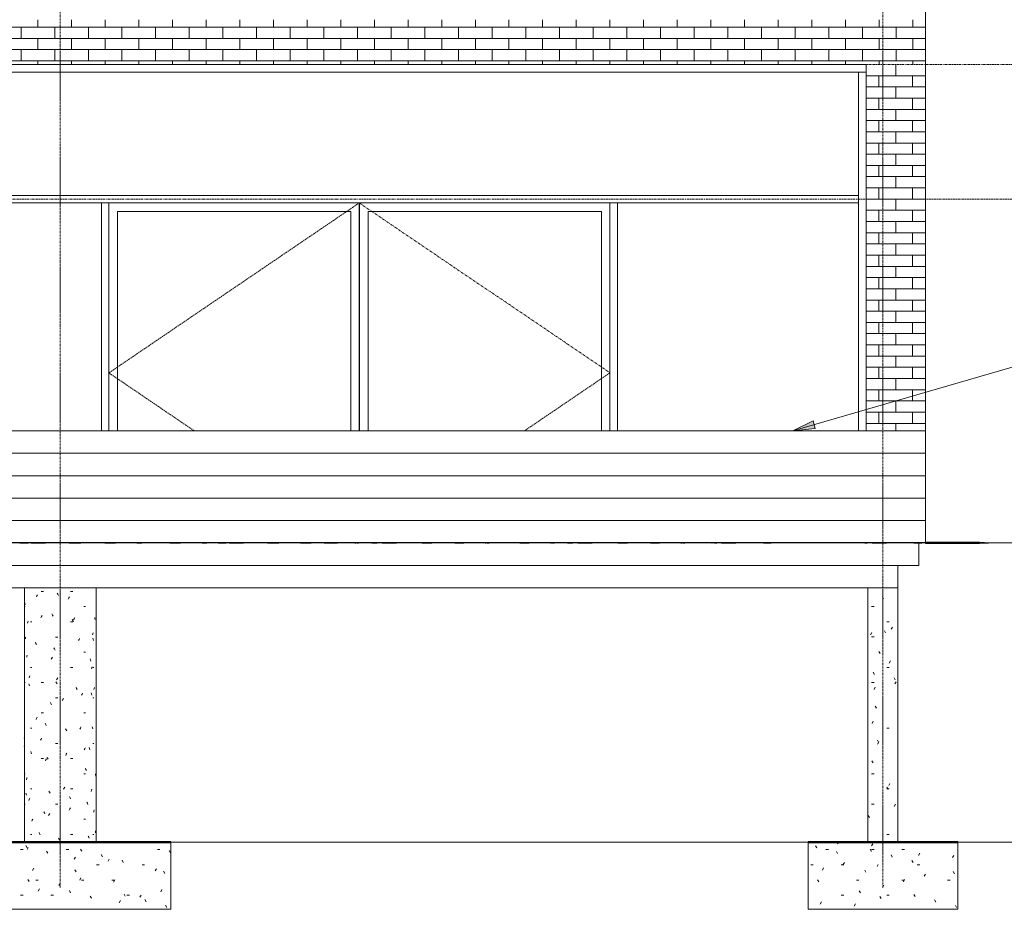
# Model space of a CAD drawing. Header units: millimetres. Extents: x -14496 to 14491, y -2450 to 10088.
# Tile 3 of 5: x 2451 to 9034, y -2450 to 3500. Entities that reach past the tile are written whole.
import ezdxf

# ---------------------------------------------------------------- set-up
doc = ezdxf.new("R2010")
doc.units = ezdxf.units.MM
for name, pattern in [('Centre', [31.75, 6.35, -4.7625, 15.875, -4.7625]), ('Grid Line', [22.225, 12.7, -3.175, 3.175, -3.175]), ('IMPORT-Grid Line', [22.225, 12.7, -3.175, 3.175, -3.175])]:
    doc.linetypes.add(name, pattern=pattern)
for name, color, linetype, lineweight in [('-01- FOUNDATION PLAN_dwg', 8, 'Continuous', 18), ('A-730-Furniture', 8, 'Continuous', 18), ('A-DIMENSIONS', 91, 'Continuous', 18), ('A-DOOR', 31, 'Continuous', 18), ('A-DOOR-FRAM', 31, 'Continuous', 18), ('A-FLOR', 192, 'Continuous', 18), ('A-FLOR-LEVL', 51, 'Continuous', 9), ('A-GLAZ-CWMG', 51, 'Continuous', 18), ('A-WALL', 113, 'Continuous', 18), ('A-WALL-PATT', 111, 'Continuous', 18), ('G-ANNO-DIMS', 111, 'Continuous', 9), ('GROUND FLOOR PLAN_dwg', 8, 'Continuous', 18), ('L-PLNT', 71, 'Continuous', 25), ('S-COLS', 52, 'Continuous', 18), ('S-FNDN', 32, 'Continuous', 18), ('S-GRID', 1, 'Continuous', 18)]:
    doc.layers.add(name, color=color, linetype=linetype, lineweight=lineweight)
pattern_1 = [(0, (-489.5, 1200), (406.4, 101.6), [16.764, -288.036, 16.764, -288.036, -1625.6]), (0, (-489.5, 1200), (406.4, 101.6), [-609.6, 16.764, -592.836, 16.764, -288.036, -711.2]), (0, (-489.5, 1200), (406.4, 101.6), [-1524, 16.764, -186.436, 16.764, -491.236]), (120, (-337.1, 1250.8), (-291.1882, 301.1527), [16.764, -288.036, 16.764, -288.036, -1625.6]), (120, (-337.1, 1250.8), (-291.1882, 301.1527), [-609.6, 16.764, -592.836, 16.764, -288.036, -711.2]), (120, (-337.1, 1250.8), (-291.1882, 301.1527), [-1524, 16.764, -186.436, 16.764, -491.236]), (240, (-286.3, 1454), (-115.2118, -402.7527), [16.764, -288.036, 16.764, -288.036, -1625.6]), (240, (-286.3, 1454), (-115.2118, -402.7527), [-609.6, 16.764, -592.836, 16.764, -288.036, -711.2]), (240, (-286.3, 1454), (-115.2118, -402.7527), [-1524, 16.764, -186.436, 16.764, -491.236])]
pattern_2 = [(0, (-489.5, 1200), (0, 150), [])]

# ---------------------------------------------------------------- blocks, each defined once
blk = doc.blocks.new('-01- FOUNDATION PLAN_dwg__X1-346128-North')
at = {"layer": 'A-730-Furniture'}
blk.add_line((6792.7, -2000), (7315, -2000), dxfattribs=at)
blk = doc.blocks.new('-01- FOUNDATION PLAN_dwg__X1-V1-North')
at = {"layer": 'A-730-Furniture'}
blk.add_line((7722.5, -2000), (7315, -2000), dxfattribs=at)
blk = doc.blocks.new('-01- FOUNDATION PLAN_dwg_Grid - M_Grid Head - Circle-45800-00- Ground-346129-North')
at = {"layer": 'S-GRID'}
blk.add_line((7572.5, -2000), (7572.5, -2000), dxfattribs=at)
blk = doc.blocks.new('-01- FOUNDATION PLAN_dwg-346127-North')
at = {"layer": 'A-730-Furniture'}
for p, q in [((7722.5, -2000), (3462.5, -2000)), ((6724.4, -2000), (7723.1, -2000)), ((7723.1, -2000), (6724.4, -2000))]:
    blk.add_line(p, q, dxfattribs=at)
at = {"layer": 'A-DIMENSIONS'}
for q in [(2770.9, -2000), (6229.2, -2000)]:
    blk.add_line((8042.5, -2000), q, dxfattribs=at)
at = {"layer": 'A-DIMENSIONS', "flags": 128}
blk.add_lwpolyline([(3082.5, -2000), (2902.5, -2000), (4715.9, -2000)], dxfattribs=at)
at = {"layer": 'S-FNDN', "color": 250, "lineweight": 50}
for p, q in [((1982.5, -2000), (3462.5, -2000)), ((7722.5, -2000), (8722.5, -2000))]:
    blk.add_line(p, q, dxfattribs=at)
at = {"layer": 'S-GRID', "linetype": 'IMPORT-Grid Line'}
for p, q in [((7722.5, -2000), (1722.5, -2000)), ((7722.5, -2000), (1722.5, -2000)), ((7722.5, -2000), (3462.5, -2000)), ((7722.5, -2000), (3462.5, -2000)), ((7722.5, -2000), (3462.5, -2000)), ((7722.5, -2000), (3462.5, -2000)), ((13702.2, -2000), (8722.5, -2000)), ((13702.2, -2000), (8722.5, -2000)), ((13702.4, -2000), (8722.5, -2000)), ((13702.2, -2000), (8722.5, -2000)), ((13702.2, -2000), (8722.5, -2000)), ((13702.2, -2000), (8722.5, -2000))]:
    blk.add_line(p, q, dxfattribs=at)
for name in ['-01- FOUNDATION PLAN_dwg__X1-346128-North', '-01- FOUNDATION PLAN_dwg__X1-V1-North', '-01- FOUNDATION PLAN_dwg_Grid - M_Grid Head - Circle-45800-00- Ground-346129-North']:
    blk.add_blockref(name, (0, 0))
blk = doc.blocks.new('M_Footing-Rectangular - 1000 x 1200 x 450mm-349383-North')
at = {"layer": 'S-FNDN'}
h = blk.add_hatch(dxfattribs=at)
h.set_pattern_fill('FP_1', color=256, style=0, pattern_type=2)
h.set_pattern_definition(pattern_1)
h.paths.add_polyline_path([(7968.9, -2450), (8722.5, -2450), (8722.5, -2000), (7722.5, -2000), (7722.5, -2450)], flags=0)
for p, q in [((7722.5, -2000), (8722.5, -2000)), ((7722.5, -2450), (7722.5, -2000)), ((8722.5, -2000), (8722.5, -2450)), ((8722.5, -2450), (7722.5, -2450))]:
    blk.add_line(p, q, dxfattribs=at)
blk = doc.blocks.new('FP_7-North')
at = {"layer": 'S-COLS'}
for p, q in [((2482.5, -300), (2482.5, -2000)), ((2595, -324), (2609.6, -324)), ((2790.9, -324), (2806.8, -324)), ((2962.5, -2000), (2962.5, -300)), ((2566.7, -353.9), (2563.5, -361.1)), ((2569.9, -346.6), (2566.7, -353.9)), ((2706.8, -343), (2702.6, -335.7)), ((2711, -350.2), (2706.8, -343)), ((2779.8, -367.5), (2775.7, -374.7)), ((2783.8, -360.2), (2779.8, -367.5)), ((2485.2, -425.6), (2488.6, -425.6)), ((2486.5, -407.4), (2485.7, -400.1)), ((2487.3, -414.7), (2486.5, -407.4)), ((2879.6, -425.6), (2891.9, -425.6)), ((2963.1, -431.9), (2963, -439.1)), ((2963.1, -424.6), (2963.1, -431.9)), ((2507, -522.6), (2505.2, -529.8)), ((2596.8, -492.6), (2593.3, -499.9)), ((2600.4, -485.4), (2596.8, -492.6)), ((2669.9, -481.8), (2665.8, -474.5)), ((2674, -489), (2669.9, -481.8)), ((2806.8, -519), (2802.8, -511.7)), ((2810.7, -526.2), (2806.8, -519)), ((2815.2, -506.3), (2811.3, -513.5)), ((2819, -499), (2815.2, -506.3)), ((2954.5, -505.4), (2953.4, -498.1)), ((2955.6, -512.6), (2954.5, -505.4)), ((2505.2, -529.8), (2503.4, -537.1)), ((2522.5, -527.2), (2532.3, -527.2)), ((2790.9, -527.2), (2806.8, -527.2)), ((2485.2, -628.8), (2488.6, -628.8)), ((2489.5, -634.2), (2488.5, -626.9)), ((2490.5, -641.4), (2489.5, -634.2)), ((2690.1, -628.8), (2706.8, -628.8)), ((2848.3, -645), (2844.7, -652.3)), ((2851.9, -637.8), (2848.3, -645)), ((2940, -607.9), (2938.1, -615.1)), ((2941.7, -600.6), (2940, -607.9)), ((2941.9, -644.1), (2940.1, -636.9)), ((2943.6, -651.4), (2941.9, -644.1)), ((2559.9, -671.4), (2556.9, -664.1)), ((2563.1, -678.6), (2559.9, -671.4)), ((2683.3, -708.6), (2679.2, -701.3)), ((2687.4, -715.8), (2683.3, -708.6)), ((2483.1, -773), (2482.7, -765.7)), ((2483.5, -780.2), (2483.1, -773)), ((2499.7, -756.6), (2498.1, -763.9)), ((2501.3, -749.4), (2499.7, -756.6)), ((2665.4, -770.2), (2661.3, -777.5)), ((2669.5, -763), (2665.4, -770.2)), ((2879.6, -730.4), (2891.9, -730.4)), ((2924, -782.9), (2921.7, -775.7)), ((2926.3, -790.2), (2924, -782.9)), ((2522.5, -832), (2532.3, -832)), ((2790.9, -832), (2806.8, -832)), ((2933.8, -834.6), (2931.7, -841.9)), ((2935.8, -827.4), (2933.8, -834.6)), ((2940.6, -832), (2947.2, -832)), ((2516.3, -895.4), (2514.2, -902.7)), ((2518.5, -888.1), (2516.3, -895.4)), ((2702.1, -909), (2698, -916.3)), ((2706.3, -901.8), (2702.1, -909)), ((2485.2, -933.6), (2488.6, -933.6)), ((2513.6, -948.9), (2511.6, -941.7)), ((2515.7, -956.2), (2513.6, -948.9)), ((2595, -933.6), (2609.6, -933.6)), ((2696.8, -935.3), (2692.6, -928.1)), ((2701, -942.6), (2696.8, -935.3)), ((2831.7, -972.5), (2828, -965.3)), ((2835.5, -979.8), (2831.7, -972.5)), ((2949, -973.4), (2947.6, -980.7)), ((2950.4, -966.2), (2949, -973.4)), ((2690.1, -1035.2), (2706.8, -1035.2)), ((2739.4, -1047.8), (2735.2, -1055.1)), ((2743.6, -1040.5), (2739.4, -1047.8)), ((2867.8, -1010.6), (2864.4, -1017.9)), ((2871.1, -1003.4), (2867.8, -1010.6)), ((2931.2, -1009.7), (2929, -1002.4)), ((2933.2, -1017), (2931.2, -1009.7)), ((2940.6, -1035.2), (2947.2, -1035.2)), ((2660.2, -1074.1), (2656.2, -1066.9)), ((2664.3, -1081.4), (2660.2, -1074.1)), ((2563.9, -1173), (2560.8, -1180.2)), ((2567.1, -1165.7), (2563.9, -1173)), ((2595, -1136.8), (2609.6, -1136.8)), ((2879.6, -1136.8), (2891.9, -1136.8)), ((2522.5, -1238.4), (2532.3, -1238.4)), ((2625.1, -1212.9), (2621.3, -1205.6)), ((2628.9, -1220.2), (2625.1, -1212.9)), ((2761.2, -1250.1), (2757, -1242.8)), ((2765.3, -1257.4), (2761.2, -1250.1)), ((2856.7, -1237.4), (2853.2, -1244.6)), ((2860.2, -1230.1), (2856.7, -1237.4)), ((2937.6, -1236.5), (2935.7, -1229.2)), ((2939.5, -1243.7), (2937.6, -1236.5)), ((2963.1, -1243.7), (2963, -1251)), ((2482.4, -1298.2), (2482.2, -1305.4)), ((2482.7, -1290.9), (2482.4, -1298.2)), ((2593.7, -1311.8), (2590.2, -1319)), ((2597.3, -1304.5), (2593.7, -1311.8)), ((2963, -1251), (2962.8, -1258.3)), ((2482.3, -1365.3), (2482.1, -1358)), ((2482.6, -1372.6), (2482.3, -1365.3)), ((2690.1, -1340), (2706.8, -1340)), ((2885.9, -1376.2), (2882.8, -1383.4)), ((2889, -1368.9), (2885.9, -1376.2)), ((2918.4, -1375.3), (2915.9, -1368)), ((2920.8, -1382.5), (2918.4, -1375.3)), ((2940.6, -1340), (2947.2, -1340)), ((2528.5, -1402.5), (2526, -1395.2)), ((2531, -1409.8), (2528.5, -1402.5)), ((2595, -1441.6), (2609.6, -1441.6)), ((2630.5, -1443.3), (2626.6, -1450.6)), ((2637.7, -1439.7), (2633.8, -1432.4)), ((2641.7, -1446.9), (2637.7, -1439.7)), ((2762.8, -1413.4), (2758.7, -1420.6)), ((2767, -1406.1), (2762.8, -1413.4)), ((2790.9, -1441.6), (2806.8, -1441.6)), ((2626.6, -1450.6), (2622.8, -1457.8)), ((2894.5, -1514.1), (2891.5, -1506.8)), ((2897.4, -1521.3), (2894.5, -1514.1)), ((2485.2, -1543.2), (2488.6, -1543.2)), ((2498.3, -1575.7), (2496.8, -1583)), ((2499.9, -1568.5), (2498.3, -1575.7)), ((2879.6, -1543.2), (2891.9, -1543.2)), ((2958.5, -1551.2), (2957.6, -1544)), ((2959.3, -1558.5), (2958.5, -1551.2)), ((2522.5, -1644.8), (2532.3, -1644.8)), ((2749.3, -1640.1), (2745.1, -1647.4)), ((2753.5, -1632.9), (2749.3, -1640.1)), ((2790.9, -1644.8), (2806.8, -1644.8)), ((2494.3, -1680.1), (2493, -1672.8)), ((2495.7, -1687.3), (2494.3, -1680.1)), ((2516.6, -1707.3), (2514.5, -1714.5)), ((2650.6, -1666.5), (2646.6, -1659.2)), ((2654.6, -1673.7), (2650.6, -1666.5)), ((2787.8, -1703.6), (2783.7, -1696.4)), ((2791.8, -1710.9), (2787.8, -1703.6)), ((2932, -1653.8), (2929.9, -1661)), ((2934, -1646.5), (2932, -1653.8)), ((2485.2, -1746.4), (2488.6, -1746.4)), ((2514.5, -1714.5), (2512.4, -1721.8)), ((2690.1, -1746.4), (2706.8, -1746.4)), ((2789.9, -1771.7), (2785.9, -1778.9)), ((2903.8, -1740.8), (2901, -1733.6)), ((2906.5, -1748.1), (2903.8, -1740.8)), ((2616, -1805.2), (2612.3, -1798)), ((2619.8, -1812.5), (2616, -1805.2)), ((2648.7, -1816.1), (2644.8, -1823.4)), ((2652.8, -1808.9), (2648.7, -1816.1)), ((2785.9, -1778.9), (2781.8, -1786.2)), ((2947.8, -1792.5), (2946.2, -1799.8)), ((2949.2, -1785.3), (2947.8, -1792.5)), ((2535.6, -1853.3), (2533, -1860.6)), ((2538.3, -1846), (2535.6, -1853.3)), ((2879.6, -1848), (2891.9, -1848)), ((2522.5, -1949.6), (2532.3, -1949.6)), ((2584, -1944), (2580.6, -1936.8)), ((2587.5, -1951.3), (2584, -1944)), ((2714.1, -1981.2), (2709.9, -1974)), ((2790.9, -1949.6), (2806.8, -1949.6)), ((2912.4, -1967.6), (2909.8, -1960.4)), ((2915, -1974.9), (2912.4, -1967.6)), ((2940.6, -1949.6), (2947.2, -1949.6)), ((2958.1, -1931.3), (2957.2, -1938.6)), ((2958.9, -1924.1), (2958.1, -1931.3)), ((2718.3, -1988.5), (2714.1, -1981.2)), ((2962.1, -2000), (2961.9, -1997.5))]:
    blk.add_line(p, q, dxfattribs=at)
blk = doc.blocks.new('M_Footing-Rectangular - 1480 x 1480 x 450mm-353377-North')
at = {"layer": 'S-FNDN'}
h = blk.add_hatch(dxfattribs=at)
h.set_pattern_fill('FP_1', color=256, style=0, pattern_type=2)
h.set_pattern_definition(pattern_1)
h.paths.add_polyline_path([(3462.5, -2450), (3462.5, -2000), (1982.5, -2000), (1982.5, -2450), (1990.2, -2450)], flags=0)
for p, q in [((1982.5, -2000), (3462.5, -2000)), ((1982.5, -2000), (1982.5, -2450)), ((3462.5, -2450), (3462.5, -2000)), ((3462.5, -2450), (1982.5, -2450))]:
    blk.add_line(p, q, dxfattribs=at)
blk = doc.blocks.new('00- GROUND FLOOR PLAN_dwg_RPC Plant - Tropical - Crane Lily - 0_9 Meters 2-1072212-L1 - UNIT 1-381924-North')
at = {"layer": 'L-PLNT'}
for p, q in [((3777.5, 0), (3820.1, 0)), ((3777.5, 0), (3797.3, 0)), ((3852.5, 0), (3820.1, 0)), ((3852.5, 0), (3948.4, 0)), ((4140.4, 0), (3948.4, 0)), ((4140.4, 0), (4184.5, 0)), ((4205.6, 0), (4184.5, 0)), ((3787.4, 0), (3832.1, 0)), ((4107.6, 0), (4173.7, 0)), ((4234.8, 0), (4181.4, 0))]:
    blk.add_line(p, q, dxfattribs=at)
blk = doc.blocks.new('00- GROUND FLOOR PLAN_dwg_RPC Plant - Tropical - Crane Lily - 0_9 Meters-261500-L1 - UNIT 1-381925-North')
at = {"layer": 'L-PLNT'}
for p, q in [((3455.6, 0), (3527.2, 0)), ((3455.6, 0), (3463, 0)), ((3670.5, 0), (3527.2, 0)), ((3670.5, 0), (3703.4, 0)), ((3703.7, 0), (3703.4, 0)), ((3670.8, 0), (3695.3, 0))]:
    blk.add_line(p, q, dxfattribs=at)
blk = doc.blocks.new('00- GROUND FLOOR PLAN_dwg_RPC Plant - Tropical - Crane Lily - 0_9 Meters 2-1072212-L1 - UNIT 1-V8-North')
at = {"layer": 'L-PLNT'}
for p, q in [((1688.9, 0), (1725.6, 0)), ((1758, 0), (1725.6, 0)), ((1758, 0), (1853.9, 0)), ((2045.9, 0), (1853.9, 0)), ((2045.9, 0), (2090, 0)), ((2099.1, 0), (2090, 0)), ((1692.9, 0), (1715.4, 0)), ((2025.8, 0), (2079.2, 0)), ((2140.3, 0), (2109, 0))]:
    blk.add_line(p, q, dxfattribs=at)
blk = doc.blocks.new('00- GROUND FLOOR PLAN_dwg_RPC Plant - Tropical - Crane Lily - 0_9 Meters-261500-L1 - UNIT 1-V9-North')
at = {"layer": 'L-PLNT'}
for p, q in [((4487.8, 0), (4548.9, 0)), ((4578.5, 0), (4548.9, 0)), ((4692.2, 0), (4684.7, 0)), ((4692.2, 0), (4697.9, 0)), ((4705.2, 0), (4717, 0))]:
    blk.add_line(p, q, dxfattribs=at)
blk = doc.blocks.new('00- GROUND FLOOR PLAN_dwg_RPC Plant - Tropical - Crane Lily - 0_9 Meters 2-1072212-L1 - UNIT 1-V10-North')
at = {"layer": 'L-PLNT'}
for p, q in [((7095.5, 0), (7112, 0)), ((7124.7, 0), (7112, 0)), ((7144.4, 0), (7141.8, 0)), ((7144.4, 0), (7240.3, 0)), ((7432.3, 0), (7240.3, 0)), ((7432.3, 0), (7476.4, 0)), ((7479.1, 0), (7476.4, 0)), ((7079.3, 0), (7081.1, 0)), ((7424.2, 0), (7465.6, 0)), ((7526.7, 0), (7516.1, 0))]:
    blk.add_line(p, q, dxfattribs=at)
blk = doc.blocks.new('00- GROUND FLOOR PLAN_dwg_RPC Plant - Tropical - Crane Lily - 0_9 Meters 2-1072212-L1 - UNIT 1-381937-North')
at = {"layer": 'L-PLNT'}
for p, q in [((8507.1, 0), (8576.6, 0)), ((8557.5, 0), (8507.5, 0)), ((8565.7, 0), (8507.5, 0)), ((8507.5, 0), (8626.9, 0)), ((8528.2, 0), (8508.4, 0)), ((8528.2, 0), (8570.2, 0)), ((8592.8, 0), (8570.2, 0)), ((8603.8, 0), (8576.6, 0)), ((8592.8, 0), (8630, 0)), ((8603.8, 0), (8630, 0))]:
    blk.add_line(p, q, dxfattribs=at)
blk = doc.blocks.new('00- GROUND FLOOR PLAN_dwg_RPC Plant - Tropical - Crane Lily - 0_9 Meters 2-1072212-L1 - UNIT 1-V19-North')
at = {"layer": 'L-PLNT'}
for p, q in [((8507, 0), (8574.9, 0)), ((8555.8, 0), (8507.5, 0)), ((8564, 0), (8507.5, 0)), ((8507.5, 0), (8625.2, 0)), ((8526.5, 0), (8508.6, 0)), ((8526.5, 0), (8568.5, 0)), ((8591.1, 0), (8568.5, 0)), ((8602.1, 0), (8574.9, 0)), ((8591.1, 0), (8628.3, 0)), ((8602.1, 0), (8628.3, 0))]:
    blk.add_line(p, q, dxfattribs=at)
blk = doc.blocks.new('00- GROUND FLOOR PLAN_dwg_RPC Plant - Tropical - Crane Lily - 0_9 Meters-261500-L1 - UNIT 1-381938-North')
at = {"layer": 'L-PLNT'}
for p, q in [((8506.5, 0), (8511.5, 0)), ((8528.4, 0), (8506.6, 0)), ((8507.4, 0), (8516.2, 0)), ((8508.1, 0), (8507.5, 0)), ((8507.5, 0), (8553.8, 0)), ((8507.7, 0), (8511.5, 0)), ((8536.6, 0), (8516.2, 0)), ((8528.4, 0), (8556.1, 0)), ((8536.6, 0), (8556.1, 0))]:
    blk.add_line(p, q, dxfattribs=at)
blk = doc.blocks.new('00- GROUND FLOOR PLAN_dwg_RPC Plant - Tropical - Crane Lily - 0_9 Meters-261500-L1 - UNIT 1-V20-North')
at = {"layer": 'L-PLNT'}
for p, q in [((8506.4, 0), (8512, 0)), ((8528.9, 0), (8506.6, 0)), ((8507.4, 0), (8516.8, 0)), ((8508.7, 0), (8507.5, 0)), ((8507.5, 0), (8554.4, 0)), ((8507.7, 0), (8512, 0)), ((8537.1, 0), (8516.8, 0)), ((8528.9, 0), (8556.7, 0)), ((8537.1, 0), (8556.7, 0))]:
    blk.add_line(p, q, dxfattribs=at)
blk = doc.blocks.new('00- GROUND FLOOR PLAN_dwg_RPC Plant - Tropical - Crane Lily - 0_9 Meters-261500-L1 - UNIT 1-V21-North')
at = {"layer": 'L-PLNT'}
for p, q in [((8527.2, 0), (8506.7, 0)), ((8506.7, 0), (8510.3, 0)), ((8507.4, 0), (8515.1, 0)), ((8507.5, 0), (8552.6, 0)), ((8507.7, 0), (8510.3, 0)), ((8535.4, 0), (8515.1, 0)), ((8527.2, 0), (8554.9, 0)), ((8535.4, 0), (8554.9, 0))]:
    blk.add_line(p, q, dxfattribs=at)
blk = doc.blocks.new('00- GROUND FLOOR PLAN_dwg_Grid - M_Grid Head - Circle-45800-00- Ground-381939-North')
at = {"layer": 'S-GRID'}
blk.add_line((7572.5, 0), (7572.5, 0), dxfattribs=at)
blk = doc.blocks.new('00- GROUND FLOOR PLAN_dwg_RPC Plant - Tropical - Crane Lily - 0_9 Meters 2-1072212-L0 - UNIT 1-381930-North')
at = {"layer": 'L-PLNT'}
for p, q in [((8507.5, 0), (8618.4, 0)), ((8548.5, 0), (8508.3, 0)), ((8548.5, 0), (8586.9, 0)), ((8826.7, 0), (8586.9, 0)), ((8758.5, 0), (8618.4, 0)), ((8758.5, 0), (8875.1, 0)), ((8826.7, 0), (8868.7, 0)), ((8891.4, 0), (8868.7, 0)), ((8902.4, 0), (8875.1, 0)), ((8891.4, 0), (8928.5, 0)), ((8902.4, 0), (8928.5, 0))]:
    blk.add_line(p, q, dxfattribs=at)
at = {"layer": 'L-PLNT', "flags": 128}
for points in [[(8507.5, 0), (8636.4, 0), (8507.5, 0)], [(8856.1, 0), (8636.4, 0), (8507.5, 0)], [(8583.9, 0), (8636.4, 0), (8655.1, 0)], [(8864.2, 0), (8636.4, 0), (8925.4, 0)]]:
    blk.add_lwpolyline(points, dxfattribs=at)
blk = doc.blocks.new('00- GROUND FLOOR PLAN_dwg_RPC Plant - Tropical - Crane Lily - 0_9 Meters 2-1072212-L0 - UNIT 1-V22-North')
at = {"layer": 'L-PLNT'}
for p, q in [((8507.5, 0), (8616.6, 0)), ((8546.7, 0), (8508.4, 0)), ((8546.7, 0), (8585.2, 0)), ((8825, 0), (8585.2, 0)), ((8756.7, 0), (8616.6, 0)), ((8756.7, 0), (8873.4, 0)), ((8825, 0), (8867, 0)), ((8889.6, 0), (8867, 0)), ((8900.6, 0), (8873.4, 0)), ((8889.6, 0), (8926.8, 0)), ((8900.6, 0), (8926.8, 0))]:
    blk.add_line(p, q, dxfattribs=at)
at = {"layer": 'L-PLNT', "flags": 128}
for points in [[(8507.5, 0), (8634.7, 0), (8507.5, 0)], [(8854.3, 0), (8634.7, 0), (8507.5, 0)], [(8582.1, 0), (8634.7, 0), (8653.4, 0)], [(8862.5, 0), (8634.7, 0), (8923.7, 0)]]:
    blk.add_lwpolyline(points, dxfattribs=at)
blk = doc.blocks.new('00- GROUND FLOOR PLAN_dwg_RPC Plant - Tropical - Crane Lily - 0_9 Meters-261500-L0 - UNIT 1-381931-North')
at = {"layer": 'L-PLNT'}
for p, q in [((8506.9, 0), (8623.2, 0)), ((8571, 0), (8507.5, 0)), ((8571, 0), (8599.7, 0)), ((8778.7, 0), (8599.7, 0)), ((8727.7, 0), (8623.2, 0)), ((8727.7, 0), (8814.8, 0)), ((8778.7, 0), (8810, 0)), ((8826.9, 0), (8810, 0)), ((8835.1, 0), (8814.8, 0)), ((8826.9, 0), (8854.6, 0)), ((8835.1, 0), (8854.6, 0))]:
    blk.add_line(p, q, dxfattribs=at)
at = {"layer": 'L-PLNT', "flags": 128}
for points in [[(8507.5, 0), (8636.6, 0), (8507.5, 0)], [(8800.5, 0), (8636.6, 0), (8507.5, 0)], [(8597.4, 0), (8636.6, 0), (8650.6, 0)], [(8806.7, 0), (8636.6, 0), (8852.3, 0)]]:
    blk.add_lwpolyline(points, dxfattribs=at)
blk = doc.blocks.new('00- GROUND FLOOR PLAN_dwg_RPC Plant - Tropical - Crane Lily - 0_9 Meters-261500-L0 - UNIT 1-V23-North')
at = {"layer": 'L-PLNT'}
for p, q in [((8506.8, 0), (8623.7, 0)), ((8571.6, 0), (8507.5, 0)), ((8571.6, 0), (8600.3, 0)), ((8779.2, 0), (8600.3, 0)), ((8728.3, 0), (8623.7, 0)), ((8728.3, 0), (8815.3, 0)), ((8779.2, 0), (8810.6, 0)), ((8827.5, 0), (8810.6, 0)), ((8835.7, 0), (8815.3, 0)), ((8827.5, 0), (8855.2, 0)), ((8835.7, 0), (8855.2, 0))]:
    blk.add_line(p, q, dxfattribs=at)
at = {"layer": 'L-PLNT', "flags": 128}
for points in [[(8507.5, 0), (8637.2, 0), (8507.5, 0)], [(8801.1, 0), (8637.2, 0), (8507.5, 0)], [(8598, 0), (8637.2, 0), (8651.2, 0)], [(8807.2, 0), (8637.2, 0), (8852.9, 0)]]:
    blk.add_lwpolyline(points, dxfattribs=at)
blk = doc.blocks.new('00- GROUND FLOOR PLAN_dwg_RPC Plant - Tropical - Crane Lily - 0_9 Meters-261500-L0 - UNIT 1-V24-North')
at = {"layer": 'L-PLNT'}
for p, q in [((8506.9, 0), (8621.4, 0)), ((8569.3, 0), (8507.5, 0)), ((8569.3, 0), (8598, 0)), ((8776.9, 0), (8598, 0)), ((8726, 0), (8621.4, 0)), ((8726, 0), (8813, 0)), ((8776.9, 0), (8808.3, 0)), ((8825.2, 0), (8808.3, 0)), ((8833.4, 0), (8813, 0)), ((8825.2, 0), (8852.9, 0)), ((8833.4, 0), (8852.9, 0))]:
    blk.add_line(p, q, dxfattribs=at)
at = {"layer": 'L-PLNT', "flags": 128}
for points in [[(8507.5, 0), (8634.9, 0), (8507.5, 0)], [(8798.8, 0), (8634.9, 0), (8507.5, 0)], [(8595.7, 0), (8634.9, 0), (8648.8, 0)], [(8804.9, 0), (8634.9, 0), (8850.6, 0)]]:
    blk.add_lwpolyline(points, dxfattribs=at)
blk = doc.blocks.new('00- GROUND FLOOR PLAN_dwg_RPC Plant - Tropical - Crane Lily - 0_9 Meters-261500-L0 - UNIT 1-V25-North')
at = {"layer": 'L-PLNT'}
for p, q in [((8506.9, 0), (8622, 0)), ((8569.9, 0), (8507.5, 0)), ((8569.9, 0), (8598.5, 0)), ((8777.5, 0), (8598.5, 0)), ((8726.6, 0), (8622, 0)), ((8726.6, 0), (8813.6, 0)), ((8777.5, 0), (8808.8, 0)), ((8825.7, 0), (8808.8, 0)), ((8833.9, 0), (8813.6, 0)), ((8825.7, 0), (8853.5, 0)), ((8833.9, 0), (8853.5, 0))]:
    blk.add_line(p, q, dxfattribs=at)
at = {"layer": 'L-PLNT', "flags": 128}
for points in [[(8507.5, 0), (8635.5, 0), (8507.5, 0)], [(8799.4, 0), (8635.5, 0), (8507.5, 0)], [(8596.3, 0), (8635.5, 0), (8649.4, 0)], [(8805.5, 0), (8635.5, 0), (8851.2, 0)]]:
    blk.add_lwpolyline(points, dxfattribs=at)
blk = doc.blocks.new('00- GROUND FLOOR PLAN_dwg_RPC Plant - Tropical - Crane Lily - 0_9 Meters 2-1072212-L1 - UNIT 1-V27-North')
at = {"layer": 'L-PLNT'}
for p, q in [((8101.6, 0), (8118.1, 0)), ((8130.9, 0), (8118.1, 0)), ((8150.5, 0), (8147.9, 0)), ((8150.5, 0), (8246.5, 0)), ((8438.4, 0), (8246.5, 0)), ((8438.4, 0), (8482.5, 0)), ((8485.3, 0), (8482.5, 0)), ((8505.9, 0), (8602, 0)), ((8576.2, 0), (8506.9, 0)), ((8525.4, 0), (8507.6, 0)), ((8525.4, 0), (8508.3, 0)), ((8576.2, 0), (8602, 0)), ((8085.4, 0), (8087.2, 0)), ((8430.4, 0), (8471.8, 0)), ((8532.9, 0), (8507.5, 0))]:
    blk.add_line(p, q, dxfattribs=at)
blk = doc.blocks.new('GROUND FLOOR PLAN_dwg-353605-North')
at = {"layer": 'A-DIMENSIONS'}
for q in [(2770.9, 0), (6229.2, 0)]:
    blk.add_line((8042.5, 0), q, dxfattribs=at)
at = {"layer": 'A-DIMENSIONS', "flags": 128}
blk.add_lwpolyline([(3082.5, 0), (2902.5, 0), (4715.9, 0)], dxfattribs=at)
at = {"layer": 'A-WALL', "lineweight": 25}
for p, q in [((8522.5, 0), (922.5, 0)), ((8507.5, 0), (8522.5, 0))]:
    blk.add_line(p, q, dxfattribs=at)
at = {"layer": 'A-WALL', "color": 103, "lineweight": 50}
for p, q in [((8507.5, 0), (8867.5, 0)), ((8867.5, 0), (8507.5, 0)), ((8507.5, 0), (8867.5, 0)), ((8867.5, 0), (8507.5, 0))]:
    blk.add_line(p, q, dxfattribs=at)
at = {"layer": 'S-GRID', "linetype": 'IMPORT-Grid Line'}
for p in [(13702.2, 0), (13702.2, 0), (13702.4, 0), (13702.2, 0), (13702.2, 0), (13702.2, 0)]:
    blk.add_line(p, (8507.5, 0), dxfattribs=at)
for name, p in [('00- GROUND FLOOR PLAN_dwg_RPC Plant - Tropical - Crane Lily - 0_9 Meters 2-1072212-L1 - UNIT 1-381924-North', (-1324.7, 0)), ('00- GROUND FLOOR PLAN_dwg_RPC Plant - Tropical - Crane Lily - 0_9 Meters-261500-L1 - UNIT 1-381925-North', (-436, 0)), ('00- GROUND FLOOR PLAN_dwg_RPC Plant - Tropical - Crane Lily - 0_9 Meters-261500-L1 - UNIT 1-381925-North', (0, 0)), ('00- GROUND FLOOR PLAN_dwg_RPC Plant - Tropical - Crane Lily - 0_9 Meters 2-1072212-L1 - UNIT 1-381924-North', (0, 0)), ('00- GROUND FLOOR PLAN_dwg_RPC Plant - Tropical - Crane Lily - 0_9 Meters-261500-L1 - UNIT 1-381925-North', (872.1, 0)), ('00- GROUND FLOOR PLAN_dwg_RPC Plant - Tropical - Crane Lily - 0_9 Meters-261500-L1 - UNIT 1-V9-North', (0, 0)), ('00- GROUND FLOOR PLAN_dwg_RPC Plant - Tropical - Crane Lily - 0_9 Meters 2-1072212-L1 - UNIT 1-V8-North', (3116.2, 0)), ('00- GROUND FLOOR PLAN_dwg_RPC Plant - Tropical - Crane Lily - 0_9 Meters-261500-L1 - UNIT 1-V9-North', (872.1, 0)), ('00- GROUND FLOOR PLAN_dwg_RPC Plant - Tropical - Crane Lily - 0_9 Meters-261500-L1 - UNIT 1-V9-North', (1308.1, 0)), ('00- GROUND FLOOR PLAN_dwg_RPC Plant - Tropical - Crane Lily - 0_9 Meters 2-1072212-L1 - UNIT 1-V8-North', (4424.3, 0)), ('00- GROUND FLOOR PLAN_dwg_RPC Plant - Tropical - Crane Lily - 0_9 Meters-261500-L1 - UNIT 1-V9-North', (2180.2, 0)), ('00- GROUND FLOOR PLAN_dwg_RPC Plant - Tropical - Crane Lily - 0_9 Meters 2-1072212-L1 - UNIT 1-V10-North', (0, 0)), ('00- GROUND FLOOR PLAN_dwg_Grid - M_Grid Head - Circle-45800-00- Ground-381939-North', (0, 0)), ('00- GROUND FLOOR PLAN_dwg_RPC Plant - Tropical - Crane Lily - 0_9 Meters 2-1072212-L1 - UNIT 1-V27-North', (0, 0)), ('00- GROUND FLOOR PLAN_dwg_RPC Plant - Tropical - Crane Lily - 0_9 Meters-261500-L1 - UNIT 1-V20-North', (0, 0)), ('00- GROUND FLOOR PLAN_dwg_RPC Plant - Tropical - Crane Lily - 0_9 Meters-261500-L1 - UNIT 1-381938-North', (0, 0)), ('00- GROUND FLOOR PLAN_dwg_RPC Plant - Tropical - Crane Lily - 0_9 Meters-261500-L1 - UNIT 1-V21-North', (0, 0)), ('00- GROUND FLOOR PLAN_dwg_RPC Plant - Tropical - Crane Lily - 0_9 Meters-261500-L0 - UNIT 1-V23-North', (0, 0)), ('00- GROUND FLOOR PLAN_dwg_RPC Plant - Tropical - Crane Lily - 0_9 Meters-261500-L0 - UNIT 1-381931-North', (0, 0)), ('00- GROUND FLOOR PLAN_dwg_RPC Plant - Tropical - Crane Lily - 0_9 Meters-261500-L0 - UNIT 1-V24-North', (0, 0)), ('00- GROUND FLOOR PLAN_dwg_RPC Plant - Tropical - Crane Lily - 0_9 Meters-261500-L0 - UNIT 1-V25-North', (0, 0)), ('00- GROUND FLOOR PLAN_dwg_RPC Plant - Tropical - Crane Lily - 0_9 Meters 2-1072212-L1 - UNIT 1-V19-North', (0, 0)), ('00- GROUND FLOOR PLAN_dwg_RPC Plant - Tropical - Crane Lily - 0_9 Meters 2-1072212-L1 - UNIT 1-V19-North', (0, 0)), ('00- GROUND FLOOR PLAN_dwg_RPC Plant - Tropical - Crane Lily - 0_9 Meters 2-1072212-L1 - UNIT 1-381937-North', (0, 0)), ('00- GROUND FLOOR PLAN_dwg_RPC Plant - Tropical - Crane Lily - 0_9 Meters 2-1072212-L0 - UNIT 1-381930-North', (0, 0)), ('00- GROUND FLOOR PLAN_dwg_RPC Plant - Tropical - Crane Lily - 0_9 Meters 2-1072212-L0 - UNIT 1-V22-North', (0, 0))]:
    blk.add_blockref(name, p)
blk = doc.blocks.new('M_Door-Curtain-Wall-Double-Storefront - M_Door-Curtain-Wall-Double-Storefront-367476-North')
at = {"layer": 'A-DOOR', "linetype": 'Centre'}
for p, q in [((4721.7, 2275), (3047.5, 1137.5)), ((6397.5, 1137.5), (4721.7, 2275)), ((3047.5, 1137.5), (3617.9, 750)), ((5826.7, 750), (6397.5, 1137.5))]:
    blk.add_line(p, q, dxfattribs=at)
at = {"layer": 'A-DOOR-FRAM'}
for p, q in [((4721.7, 750), (4721.7, 2275)), ((4723.3, 2275), (4723.3, 750)), ((3104.7, 750), (3104.7, 2217.9)), ((3104.7, 2217.9), (4664.6, 2217.9)), ((4664.6, 2217.9), (4664.6, 750)), ((4780.5, 750), (4780.5, 2217.9)), ((4780.5, 2217.9), (6340.4, 2217.9)), ((6340.4, 2217.9), (6340.4, 750))]:
    blk.add_line(p, q, dxfattribs=at)
blk = doc.blocks.new('Rectangular Mullion - 50 x 150mm-360191-North')
at = {"layer": 'A-GLAZ-CWMG'}
blk.add_line((6422.5, 3150), (3022.5, 3150), dxfattribs=at)
blk = doc.blocks.new('Rectangular Mullion - 50 x 150mm-381473-North')
at = {"layer": 'A-GLAZ-CWMG'}
blk.add_line((8109.5, 3150), (6422.5, 3150), dxfattribs=at)
blk = doc.blocks.new('Rectangular Mullion - 50 x 150mm-360227-North')
at = {"layer": 'A-GLAZ-CWMG'}
blk.add_line((3022.5, 3150), (1322.5, 3150), dxfattribs=at)
blk = doc.blocks.new('Rectangular Mullion - 50 x 150mm-367474-North')
at = {"layer": 'A-GLAZ-CWMG'}
for p, q in [((6397.5, 2275), (6447.5, 2275)), ((6397.5, 2275), (6397.5, 750)), ((6447.5, 2275), (6447.5, 750))]:
    blk.add_line(p, q, dxfattribs=at)
blk = doc.blocks.new('Rectangular Mullion - 50 x 150mm-367479-North')
at = {"layer": 'A-GLAZ-CWMG'}
for p, q in [((8059.5, 3150), (8109.5, 3150)), ((8059.5, 2300), (8059.5, 3150))]:
    blk.add_line(p, q, dxfattribs=at)
blk = doc.blocks.new('Rectangular Mullion - 50 x 150mm-367482-North')
at = {"layer": 'A-GLAZ-CWMG'}
blk.add_line((8059.5, 750), (8059.5, 2300), dxfattribs=at)
blk = doc.blocks.new('Rectangular Mullion - 50 x 150mm-360235-North')
at = {"layer": 'A-GLAZ-CWMG'}
for p, q in [((1372.5, 2275), (1372.5, 2325)), ((3022.5, 2325), (1372.5, 2325)), ((3022.5, 2275), (1372.5, 2275))]:
    blk.add_line(p, q, dxfattribs=at)
blk = doc.blocks.new('Rectangular Mullion - 50 x 150mm-360237-North')
at = {"layer": 'A-GLAZ-CWMG'}
for p, q in [((6422.5, 2325), (3022.5, 2325)), ((6422.5, 2275), (3022.5, 2275))]:
    blk.add_line(p, q, dxfattribs=at)
blk = doc.blocks.new('Rectangular Mullion - 50 x 150mm-381476-North')
at = {"layer": 'A-GLAZ-CWMG'}
for p, q in [((8059.5, 2325), (6422.5, 2325)), ((8059.5, 2325), (8059.5, 2275)), ((8059.5, 2275), (6422.5, 2275))]:
    blk.add_line(p, q, dxfattribs=at)

msp = doc.modelspace()

# ---------------------------------------------------------------- hatches: boundary and pattern name
at = {"layer": 'A-WALL-PATT'}
h = msp.add_hatch(dxfattribs=at)
h.set_pattern_fill('FP_8', color=256, style=0, pattern_type=2)
h.set_pattern_definition([(0, (1222.54, 0), (0, 75), []), (90, (1222.54, 0), (-112.5, 75), [75, -75])])
h.paths.add_polyline_path([(8507.5, 3200), (8507.5, 3500), (1300, 3500), (1300, 3200), (8109.5, 3200)], flags=0)
h = msp.add_hatch(dxfattribs=at)
h.set_pattern_fill('FP_3', color=256, style=0, pattern_type=2)
h.set_pattern_definition([(0, (8308.54, 275), (0, 75), []), (90, (8308.54, 275), (-112.5, 75), [75, -75])])
h.paths.add_polyline_path([(8109.5, 750), (8507.5, 750), (8507.5, 3200), (8109.5, 3200)], flags=0)
h = msp.add_hatch(dxfattribs=at)
h.set_pattern_fill('FP_4', color=256, style=0, pattern_type=2)
h.set_pattern_definition(pattern_2)
h.paths.add_polyline_path([(3983.1, 0), (8462.5, 0), (8462.5, 750), (922.5, 750), (922.5, 0), (1990.2, 0)], flags=0)
h = msp.add_hatch(dxfattribs=at)
h.set_pattern_fill('FP_4', color=256, style=0, pattern_type=2)
h.set_pattern_definition(pattern_2)
h.paths.add_polyline_path([(8507.5, 0), (8507.5, 750), (8462.5, 750), (8462.5, 0)], flags=0)
at = {"layer": 'G-ANNO-DIMS'}
msp.add_hatch(color=256, dxfattribs=at).paths.add_polyline_path([(7619.3, 750), (7770.7, 766.4), (7756, 817.2)], flags=0)
at = {"layer": 'S-COLS'}
h = msp.add_hatch(dxfattribs=at)
h.set_pattern_fill('FP_1', color=256, style=0, pattern_type=2)
h.set_pattern_definition(pattern_1)
h.paths.add_polyline_path([(8122.5, -2000), (8322.5, -2000), (8322.5, -300), (8122.5, -300)], flags=0)

# ---------------------------------------------------------------- linework, layer by layer
at = {"layer": 'A-FLOR'}
for p, q in [((8462.5, 0), (8462.5, -150)), ((8462.5, -150), (967.5, -150)), ((8322.5, -300), (8322.5, -150)), ((8322.5, -300), (-4877.5, -300))]:
    msp.add_line(p, q, dxfattribs=at)
at = {"layer": 'A-FLOR-LEVL', "linetype": 'Centre'}
for p, q in [((11517.9, 3200), (1322.5, 3200)), ((11224, 2300), (1322.5, 2300)), ((-14496.4, 0), (14091.1, 0)), ((-14496.4, -2000), (14091.1, -2000))]:
    msp.add_line(p, q, dxfattribs=at)
at = {"layer": 'A-WALL'}
for p, q in [((8507.5, 0), (8507.5, 7032.7)), ((1322.5, 3200), (8109.5, 3200)), ((8109.5, 750), (8109.5, 3200)), ((8507.5, 750), (922.5, 750)), ((-5062.5, 0), (8507.5, 0))]:
    msp.add_line(p, q, dxfattribs=at)
at = {"layer": 'G-ANNO-DIMS'}
for p, q in [((7619.3, 750), (9139.9, 1191.6)), ((7756, 817.2), (7619.3, 750)), ((7770.7, 766.4), (7756, 817.2)), ((7619.3, 750), (7770.7, 766.4))]:
    msp.add_line(p, q, dxfattribs=at)
at = {"layer": 'S-COLS'}
for p, q in [((8322.5, -300), (8122.5, -300)), ((8122.5, -2000), (8122.5, -300)), ((8322.5, -300), (8322.5, -2000))]:
    msp.add_line(p, q, dxfattribs=at)
at = {"layer": 'S-GRID', "linetype": 'Grid Line', "lineweight": 9}
for p, q in [((2722.5, -2304.8), (2722.5, 9438.4)), ((8222.5, -2304.8), (8222.5, 9438.4))]:
    msp.add_line(p, q, dxfattribs=at)

# ---------------------------------------------------------------- block references
at = {"layer": '-01- FOUNDATION PLAN_dwg', "color": 1}
msp.add_blockref('-01- FOUNDATION PLAN_dwg-346127-North', (0, 0), dxfattribs=at)
at = {"layer": 'A-DOOR'}
msp.add_blockref('M_Door-Curtain-Wall-Double-Storefront - M_Door-Curtain-Wall-Double-Storefront-367476-North', (0, 0), dxfattribs=at)
at = {"layer": 'A-GLAZ-CWMG'}
for name, p in [('Rectangular Mullion - 50 x 150mm-360227-North', (0, 0)), ('Rectangular Mullion - 50 x 150mm-360191-North', (0, 0)), ('Rectangular Mullion - 50 x 150mm-381473-North', (0, 0)), ('Rectangular Mullion - 50 x 150mm-367479-North', (0, 0)), ('Rectangular Mullion - 50 x 150mm-360235-North', (0, 0)), ('Rectangular Mullion - 50 x 150mm-360237-North', (0, 0)), ('Rectangular Mullion - 50 x 150mm-381476-North', (0, 0)), ('Rectangular Mullion - 50 x 150mm-367474-North', (-3400, 0)), ('Rectangular Mullion - 50 x 150mm-367474-North', (0, 0)), ('Rectangular Mullion - 50 x 150mm-367482-North', (0, 0))]:
    msp.add_blockref(name, p, dxfattribs=at)
at = {"layer": 'GROUND FLOOR PLAN_dwg', "color": 71, "lineweight": 25}
msp.add_blockref('GROUND FLOOR PLAN_dwg-353605-North', (0, 0), dxfattribs=at)
at = {"layer": 'S-COLS'}
msp.add_blockref('FP_7-North', (0, 0), dxfattribs=at)
at = {"layer": 'S-FNDN'}
for name in ['M_Footing-Rectangular - 1480 x 1480 x 450mm-353377-North', 'M_Footing-Rectangular - 1000 x 1200 x 450mm-349383-North']:
    msp.add_blockref(name, (0, 0), dxfattribs=at)

doc.saveas('drawing.dxf')
